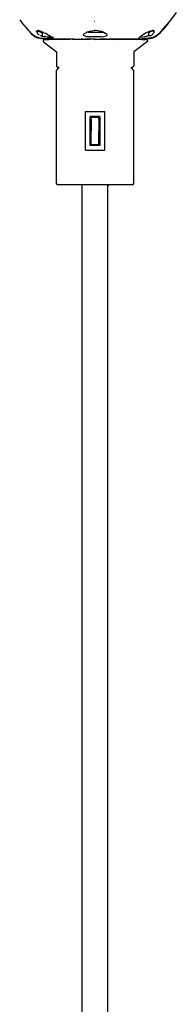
# Model space of a CAD drawing. Header units: millimetres. Extents: x -200 to 2880, y -120 to 1631.
# Tile 2 of 6: x -39 to 42, y 816 to 1326. Entities that reach past the tile are written whole.
import ezdxf

# ---------------------------------------------------------------- set-up
doc = ezdxf.new("R2010")
doc.units = ezdxf.units.MM
doc.layers.add('G-IMPT', color=7, linetype='Continuous', lineweight=40)

# ---------------------------------------------------------------- blocks, each defined once
blk = doc.blocks.new('Floor lamp_DXF-2889-Спереди')
at = {"layer": 'G-IMPT', "color": 250, "lineweight": -3, "true_color": 0x404040}
for p, q in [((41.85, 1329.71), (38.35, 1325.03)), ((-39.02, 1325.95), (-37.91, 1324.46)), ((-39.02, 1325.95), (-37.91, 1324.46)), ((-39.02, 1325.94), (-38.34, 1325.02)), ((-37.91, 1324.46), (-38.34, 1325.02)), ((-37.91, 1324.46), (-34.69, 1320.56)), ((34.19, 1320.01), (37.25, 1323.65)), ((34.19, 1320.01), (36.38, 1322.62)), ((37.92, 1324.47), (35.09, 1321)), ((37.25, 1323.65), (35.09, 1321)), ((37.92, 1324.47), (35.34, 1321.29)), ((36.38, 1322.62), (37.25, 1323.65)), ((37.25, 1323.65), (37.92, 1324.47)), ((37.92, 1324.47), (38.35, 1325.03)), ((-33.13, 1318.89), (-34.69, 1320.56)), ((-34.69, 1320.56), (-34.18, 1320.01)), ((-34.69, 1320.56), (-32.76, 1318.56)), ((-34.18, 1320.01), (-32.76, 1318.56)), ((-34.18, 1320.01), (-32.92, 1318.75)), ((-33.13, 1318.89), (-31.55, 1317.53)), ((-33.13, 1318.89), (-31.42, 1317.46)), ((-33.13, 1318.89), (-32.98, 1318.75)), ((-32.76, 1318.56), (-32.98, 1318.75)), ((-31.42, 1317.46), (-32.98, 1318.75)), ((-31.27, 1317.38), (-32.98, 1318.75)), ((-32.27, 1318.2), (-32.92, 1318.75)), ((-32.76, 1318.56), (-32.11, 1318.01)), ((-32.76, 1318.56), (-30.85, 1317.17)), ((-32.76, 1318.56), (-31.27, 1317.38)), ((-32.07, 1318.1), (-32.42, 1318.4)), ((-32.42, 1318.4), (-31.25, 1317.42)), ((-32.27, 1318.2), (-31.09, 1317.37)), ((-32.11, 1318.01), (-30.85, 1317.17)), ((-32.07, 1318.1), (-30.59, 1317.09)), ((-32.07, 1318.1), (-31.31, 1317.55)), ((-32.07, 1318.1), (-31.25, 1317.42)), ((-31.55, 1317.53), (-31.52, 1317.51)), ((-31.55, 1317.53), (-30.29, 1316.83)), ((-31.55, 1317.53), (-30.33, 1316.84)), ((-31.52, 1317.51), (-30.29, 1316.83)), ((-29.71, 1316.7), (-31.42, 1317.46)), ((-31.42, 1317.46), (-31.27, 1317.38)), ((-30.59, 1317.09), (-31.31, 1317.55)), ((-30.85, 1317.17), (-31.27, 1317.38)), ((-31.25, 1317.42), (-29.88, 1316.76)), ((-31.25, 1317.42), (-30.82, 1317.21)), ((-30.61, 1317.05), (-30.85, 1317.17)), ((-30.59, 1317.09), (-30.82, 1317.21)), ((-29.88, 1316.76), (-30.82, 1317.21)), ((-30.82, 1317.21), (-29.69, 1316.71)), ((-29.7, 1320.51), (-30.47, 1319.82)), ((-29.98, 1320.19), (-30.47, 1319.82)), ((-29.82, 1320.26), (-30, 1319.88)), ((-30, 1319.88), (-29.99, 1319.78)), ((-29.99, 1319.78), (-29.99, 1319.7)), ((-29.97, 1319.47), (-29.99, 1319.7)), ((-29.98, 1320.19), (-29.8, 1320.28)), ((-29.97, 1319.47), (-29.89, 1319.09)), ((-29.81, 1318.9), (-29.89, 1319.09)), ((-29.26, 1320.5), (-29.87, 1320.05)), ((-29.64, 1320.03), (-29.87, 1320.05)), ((-29.7, 1320.51), (-29.82, 1320.26)), ((-29.81, 1318.9), (-29.71, 1318.75)), ((-29.74, 1320.32), (-29.8, 1320.28)), ((-29.41, 1320.33), (-29.74, 1320.32)), ((-29.71, 1318.75), (-29.44, 1318.43)), ((-29.64, 1320.03), (-28.96, 1319.83)), ((-29.44, 1318.43), (-29.37, 1318.27)), ((-29.21, 1320.31), (-29.41, 1320.33)), ((-29.21, 1320.31), (-28.97, 1320.24)), ((-28.8, 1318), (-29.2, 1318.13)), ((-27.95, 1319.96), (-28.97, 1320.24)), ((-28.96, 1319.83), (-28.39, 1319.67)), ((-28.52, 1317.89), (-28.04, 1317.7)), ((-27.98, 1319.47), (-28.39, 1319.67)), ((-27.7, 1317.61), (-28.03, 1317.69)), ((-27.98, 1319.47), (-27.5, 1319.25)), ((-27.95, 1319.96), (-27.09, 1319.58)), ((-27.49, 1317.57), (-27.7, 1317.61)), ((-27.09, 1319.62), (-27.5, 1319.62)), ((-27.5, 1319.62), (-27.5, 1317.57)), ((-27.5, 1319.62), (-27.25, 1319.62)), ((-27.49, 1317.57), (-26.24, 1317.36)), ((-26.67, 1319.41), (-27.09, 1319.58)), ((-26.67, 1319.41), (-25.49, 1318.79)), ((-25.68, 1317.28), (-26.24, 1317.36)), ((-25.68, 1317.28), (-24.91, 1317.18)), ((-25.03, 1318.52), (-25.49, 1318.79)), ((-25.03, 1318.52), (-24.88, 1318.45)), ((-24.91, 1317.18), (-24.89, 1317.18)), ((-24.88, 1318.45), (-24.39, 1318.16)), ((-24.25, 1318.05), (-24.39, 1318.16)), ((-24.25, 1318.05), (-23.97, 1317.86)), ((-23.65, 1317.71), (-23.97, 1317.86)), ((-23.85, 1318.09), (-23.41, 1317.58)), ((-23.85, 1318.09), (-23.33, 1317.47)), ((-23.65, 1317.71), (-23.41, 1317.58)), ((-23.41, 1317.58), (-23.33, 1317.47)), ((-23.13, 1317.25), (-23.33, 1317.47)), ((-22.79, 1317.32), (-23.33, 1317.47)), ((-23.13, 1317.25), (-23.04, 1317.18)), ((-23.04, 1317.18), (-22.92, 1317.07)), ((-6.08, 1318.29), (-6.22, 1318.09)), ((-6.22, 1318.09), (-6.15, 1318.02)), ((-6.15, 1318.02), (-6.03, 1317.91)), ((-6.08, 1318.29), (-5.71, 1318.67)), ((-5.89, 1317.81), (-6.03, 1317.91)), ((-5.89, 1317.81), (-4.5, 1317.39)), ((-4.73, 1319.23), (-5.71, 1318.67)), ((-4.73, 1319.23), (-4.28, 1319.48)), ((-4.5, 1317.39), (-4.2, 1317.33)), ((-2.44, 1320.14), (-4.28, 1319.48)), ((-4.2, 1317.33), (-3.9, 1317.3)), ((-3.27, 1317.21), (-3.9, 1317.3)), ((-3.89, 1319.62), (0, 1319.62)), ((-3.27, 1317.21), (-2.79, 1317.16)), ((2.8, 1317.16), (-2.79, 1317.16)), ((-2.44, 1320.14), (-1.48, 1320.31)), ((-0.52, 1320.48), (-1.48, 1320.31)), ((-0.52, 1320.48), (-0.17, 1320.5)), ((0.19, 1320.5), (-0.17, 1320.5)), ((0, 1319.62), (3.83, 1319.62)), ((0.54, 1320.48), (0.19, 1320.5)), ((1.74, 1320.27), (0.54, 1320.48)), ((1.74, 1320.27), (2.46, 1320.14)), ((3.36, 1319.83), (2.46, 1320.14)), ((3.27, 1317.21), (2.8, 1317.16)), ((3.27, 1317.21), (4.21, 1317.33)), ((3.36, 1319.83), (3.83, 1319.67)), ((4.21, 1319.53), (3.83, 1319.67)), ((4.21, 1319.53), (5.08, 1319.04)), ((4.21, 1317.33), (4.41, 1317.37)), ((4.41, 1317.37), (4.58, 1317.4)), ((4.58, 1317.4), (5.41, 1317.61)), ((5.41, 1318.86), (5.08, 1319.04)), ((5.73, 1318.67), (5.41, 1318.86)), ((5.79, 1317.75), (5.41, 1317.61)), ((5.99, 1318.43), (5.73, 1318.67)), ((5.79, 1317.75), (5.96, 1317.85)), ((6.16, 1318.02), (5.96, 1317.85)), ((5.99, 1318.43), (6.23, 1318.1)), ((6.16, 1318.02), (6.23, 1318.1)), ((23.17, 1317.03), (23.41, 1317.25)), ((23.28, 1316.95), (25.63, 1317.25)), ((23.41, 1317.25), (23.57, 1317.41)), ((23.57, 1317.41), (23.63, 1317.52)), ((23.63, 1317.52), (23.71, 1317.62)), ((23.88, 1317.71), (23.71, 1317.62)), ((24.26, 1317.91), (23.88, 1317.71)), ((24.26, 1317.91), (24.6, 1318.14)), ((25.44, 1318.66), (24.6, 1318.14)), ((25.15, 1317.19), (25.47, 1317.22)), ((26.34, 1319.15), (25.44, 1318.66)), ((25.63, 1317.25), (26.32, 1317.35)), ((26.82, 1317.41), (26.32, 1317.35)), ((26.72, 1319.38), (26.4, 1319.19)), ((27.44, 1319.68), (26.72, 1319.38)), ((27.95, 1317.62), (26.82, 1317.41)), ((27.44, 1319.68), (28.21, 1320.03)), ((27.5, 1319.62), (27.5, 1317.54)), ((27.5, 1319.26), (28.2, 1319.59)), ((28.31, 1317.73), (27.95, 1317.62)), ((28.2, 1319.59), (28.42, 1319.7)), ((28.5, 1320.1), (28.21, 1320.03)), ((28.31, 1317.73), (28.91, 1317.98)), ((29.67, 1320.05), (28.42, 1319.7)), ((28.5, 1320.1), (29.52, 1320.38)), ((28.91, 1317.98), (29.33, 1318.12)), ((29.59, 1318.27), (29.33, 1318.12)), ((30.82, 1317.21), (29.5, 1316.67)), ((29.94, 1320.37), (29.52, 1320.38)), ((29.59, 1318.27), (29.69, 1318.45)), ((29.67, 1320.05), (29.77, 1320.07)), ((29.69, 1318.45), (29.79, 1318.59)), ((29.69, 1316.72), (31.05, 1317.33)), ((29.69, 1316.72), (30.82, 1317.21)), ((30.86, 1317.17), (29.72, 1316.7)), ((29.96, 1320.08), (29.77, 1320.07)), ((29.98, 1318.82), (29.79, 1318.59)), ((29.94, 1320.37), (30.08, 1320.29)), ((30.15, 1320.17), (29.95, 1320.58)), ((29.95, 1320.58), (30.58, 1320.04)), ((29.96, 1320.08), (30.05, 1320.08)), ((29.98, 1318.82), (30.08, 1318.97)), ((30.07, 1316.79), (31.52, 1317.51)), ((30.07, 1316.79), (30.86, 1317.17)), ((30.08, 1320.29), (30.28, 1320.19)), ((30.15, 1319.11), (30.08, 1318.97)), ((30.25, 1319.96), (30.15, 1320.17)), ((30.19, 1319.3), (30.15, 1319.11)), ((30.21, 1319.39), (30.19, 1319.3)), ((30.25, 1319.96), (30.21, 1319.39)), ((30.58, 1320.04), (30.28, 1320.19)), ((31.52, 1317.51), (30.33, 1316.84)), ((30.35, 1316.99), (30.82, 1317.21)), ((31.73, 1317.72), (30.62, 1317.05)), ((31.35, 1317.48), (30.62, 1317.05)), ((30.86, 1317.17), (30.62, 1317.05)), ((32.43, 1318.4), (30.82, 1317.21)), ((31.31, 1317.55), (30.82, 1317.21)), ((31.05, 1317.33), (30.82, 1317.21)), ((32.47, 1318.31), (30.86, 1317.17)), ((30.86, 1317.17), (31.73, 1317.72)), ((30.86, 1317.17), (31.52, 1317.51)), ((31.05, 1317.44), (32.87, 1318.91)), ((31.05, 1317.33), (32.73, 1318.64)), ((31.05, 1317.33), (32.43, 1318.4)), ((31.05, 1317.44), (31.75, 1317.99)), ((31.31, 1317.55), (32.43, 1318.4)), ((31.35, 1317.48), (31.73, 1317.72)), ((32.99, 1318.76), (31.52, 1317.51)), ((32.47, 1318.31), (31.52, 1317.51)), ((31.55, 1317.53), (31.52, 1317.51)), ((32.99, 1318.76), (31.55, 1317.53)), ((31.73, 1317.72), (32.11, 1318.01)), ((31.75, 1317.99), (32.87, 1318.91)), ((33.58, 1319.38), (32.11, 1318.01)), ((32.92, 1318.75), (32.11, 1318.01)), ((32.47, 1318.31), (32.11, 1318.01)), ((32.43, 1318.4), (32.73, 1318.64)), ((34.19, 1320.01), (32.47, 1318.31)), ((32.47, 1318.31), (33.58, 1319.38)), ((32.47, 1318.31), (32.76, 1318.56)), ((32.76, 1318.56), (32.99, 1318.76)), ((34.26, 1320.24), (32.92, 1318.75)), ((32.92, 1318.75), (33.58, 1319.38)), ((34.19, 1320.01), (32.99, 1318.76)), ((34.19, 1320.01), (33.58, 1319.38)), ((34.19, 1320.01), (35.09, 1321)), ((35.09, 1321), (35.34, 1321.29)), ((-30.38, 1316.96), (-30.61, 1317.05)), ((-29.34, 1316.61), (-30.61, 1317.05)), ((-29.71, 1316.7), (-30.61, 1317.05)), ((-30.59, 1317.09), (-29.69, 1316.71)), ((-30.38, 1316.96), (-29.34, 1316.61)), ((-29.24, 1316.54), (-30.33, 1316.84)), ((-29.32, 1316.63), (-30.15, 1316.95)), ((-30.06, 1316.97), (-29.32, 1316.63)), ((-28.77, 1316.49), (-29.88, 1316.76)), ((-29.88, 1316.76), (-29.69, 1316.71)), ((-29.34, 1316.61), (-29.71, 1316.7)), ((-26.78, 1316.19), (-29.71, 1316.7)), ((-29.51, 1316.67), (-29.69, 1316.71)), ((-28.77, 1316.49), (-29.69, 1316.71)), ((-28.58, 1316.45), (-29.69, 1316.71)), ((-29.51, 1316.67), (-28.58, 1316.45)), ((-29.34, 1316.61), (-26.78, 1316.19)), ((-29.24, 1316.54), (-27.58, 1316.27)), ((-29.24, 1316.54), (-26.34, 1316.11)), ((-29.24, 1316.54), (-28.21, 1316.31)), ((-26.87, 1316.13), (-28.21, 1316.31)), ((-26.87, 1316.13), (-28.01, 1316.29)), ((-26.87, 1316.12), (-28.01, 1316.29)), ((-22.34, 1315.9), (-27.86, 1316.38)), ((-26.44, 1316.21), (-27.86, 1316.38)), ((-27.16, 1316.22), (-27.59, 1316.26)), ((-24.53, 1315.97), (-27.59, 1316.26)), ((-27.58, 1316.27), (-26.34, 1316.11)), ((-27.16, 1316.22), (-25.86, 1316.07)), ((-18.73, 1315.91), (-27, 1315.5)), ((-27, 1315.5), (-27, 1314.77)), ((-27, 1314.77), (-20, 1309.41)), ((-26.87, 1316.12), (-26.07, 1316.02)), ((-26.78, 1316.2), (-23.48, 1315.91)), ((-26.78, 1316.2), (-24.53, 1315.98)), ((-24.94, 1316.09), (-26.44, 1316.21)), ((-25.52, 1315.97), (-26.07, 1316.02)), ((-24.53, 1315.97), (-25.86, 1316.07)), ((-22.71, 1315.9), (-25.65, 1316.06)), ((-25.65, 1316.06), (-23.91, 1315.96)), ((-25.17, 1315.94), (-25.52, 1315.97)), ((-25.52, 1315.97), (-24.42, 1315.9)), ((-25.52, 1315.97), (-25.17, 1315.94)), ((-25.28, 1316.07), (-22.72, 1315.9)), ((-25.28, 1316.07), (-23.91, 1315.97)), ((-25.17, 1315.94), (-24.42, 1315.9)), ((-24.42, 1315.9), (-25.17, 1315.94)), ((-23.44, 1315.99), (-24.94, 1316.1)), ((-24.94, 1316.1), (-20.95, 1315.87)), ((-22.34, 1315.9), (-24.94, 1316.09)), ((-23.33, 1316.94), (-24.89, 1317.04)), ((-17.97, 1315.89), (-24.72, 1315.93)), ((-24.72, 1315.93), (-24.42, 1315.91)), ((-23.68, 1316.88), (-24.61, 1316.95)), ((-24.61, 1316.95), (-22.09, 1316.83)), ((-24.61, 1316.95), (-23.05, 1316.87)), ((-24.55, 1316.89), (-23.01, 1316.84)), ((-23.48, 1315.91), (-24.53, 1315.98)), ((-23.15, 1315.87), (-24.42, 1315.9)), ((-24.36, 1316.94), (-21.64, 1316.85)), ((-24.36, 1316.94), (-22.58, 1316.87)), ((-24.3, 1315.97), (-22.87, 1315.91)), ((-24.3, 1315.97), (-23.2, 1315.92)), ((-24.26, 1315.92), (-19.79, 1315.85)), ((-24.26, 1315.92), (-22.2, 1315.87)), ((-24.25, 1316.87), (-23.01, 1316.84)), ((-24.25, 1316.87), (-21.98, 1316.81)), ((-24.25, 1316.87), (-22.75, 1316.82)), ((-22.72, 1315.9), (-23.91, 1315.97)), ((-22.71, 1315.9), (-23.91, 1315.96)), ((-21.37, 1315.87), (-23.74, 1315.98)), ((-23.74, 1315.98), (-22.35, 1315.91)), ((-22.21, 1316.87), (-23.58, 1316.94)), ((-22.11, 1315.92), (-23.44, 1315.99)), ((-23.42, 1316.95), (-21.91, 1316.88)), ((-23.33, 1316.94), (-22.77, 1316.92)), ((-23.33, 1316.94), (-22.64, 1316.91)), ((-23.3, 1315.99), (-20.79, 1315.87)), ((-23.3, 1315.99), (-20.75, 1315.87)), ((-21.6, 1315.87), (-23.19, 1315.9)), ((-20.33, 1315.85), (-23.19, 1315.9)), ((-23.17, 1317.02), (-22.5, 1316.97)), ((-23.17, 1317.02), (-22.52, 1316.96)), ((-23.15, 1315.87), (-22.1, 1315.85)), ((-22.09, 1316.83), (-23.05, 1316.87)), ((-23.01, 1316.84), (-21.98, 1316.81)), ((-22.81, 1316.96), (-22.92, 1317.07)), ((-20.76, 1315.87), (-22.87, 1315.98)), ((-22.87, 1315.98), (-22.05, 1315.93)), ((-22.81, 1316.96), (-22.64, 1316.87)), ((-22.77, 1316.92), (-22.36, 1316.91)), ((-21.98, 1316.81), (-22.75, 1316.82)), ((-18.37, 1315.85), (-22.71, 1315.9)), ((-18.02, 1315.85), (-22.71, 1315.9)), ((-22.17, 1316.9), (-22.36, 1316.91)), ((-21.37, 1315.87), (-22.35, 1315.91)), ((-22.34, 1315.9), (-18.02, 1315.85)), ((-22.34, 1315.9), (-20.75, 1315.87)), ((-20.33, 1315.85), (-22.2, 1315.87)), ((-22.17, 1316.9), (-21.94, 1316.88)), ((-22.11, 1315.92), (-20.95, 1315.87)), ((-22.11, 1315.92), (-18.37, 1315.85)), ((-21.14, 1315.9), (-22.1, 1315.96)), ((-21.44, 1315.85), (-22.1, 1315.86)), ((-22.1, 1315.85), (-21.44, 1315.85)), ((-22.06, 1316.88), (-21.65, 1316.86)), ((-20.76, 1315.87), (-22.05, 1315.93)), ((-21.94, 1316.88), (-21.71, 1316.88)), ((-21.6, 1316.87), (-21.71, 1316.88)), ((-21.6, 1315.87), (-20.33, 1315.85)), ((-19.79, 1315.85), (-21.44, 1315.85)), ((-19.79, 1315.85), (-21.44, 1315.85)), ((-19.19, 1315.86), (-21.37, 1315.87)), ((-20.09, 1315.85), (-21.37, 1315.87)), ((-20.79, 1315.87), (-21.14, 1315.9)), ((-20.93, 1315.88), (-18.03, 1315.85)), ((-20.93, 1315.88), (-18.11, 1315.85)), ((-18.02, 1315.85), (-20.79, 1315.87)), ((-19.81, 1315.85), (-20.79, 1315.87)), ((-20.79, 1315.87), (-20.75, 1315.87)), ((-20.76, 1315.87), (-18.11, 1315.85)), ((-18.02, 1315.85), (-20.75, 1315.87)), ((-20.33, 1315.85), (-19.19, 1315.86)), ((-19.79, 1315.85), (-20.33, 1315.85)), ((-20.08, 1315.85), (-20.33, 1315.85)), ((-17.93, 1315.87), (-20.09, 1315.85)), ((-19.19, 1315.86), (-20.09, 1315.85)), ((-20.09, 1315.85), (-19.83, 1315.85)), ((-18.37, 1315.85), (-20.08, 1315.85)), ((-19.83, 1315.85), (-18.37, 1315.85)), ((-18.27, 1315.84), (-19.81, 1315.85)), ((-19.79, 1315.85), (-17.87, 1315.89)), ((-19.79, 1315.85), (-18.74, 1315.87)), ((-19.79, 1315.85), (-19.19, 1315.86)), ((-19.79, 1315.85), (-19.47, 1315.85)), ((-19.19, 1315.86), (-19.47, 1315.85)), ((-19.19, 1315.86), (-17.93, 1315.87)), ((-18.92, 1315.86), (-17.82, 1315.89)), ((-18.92, 1315.86), (-18.2, 1315.87)), ((-18.74, 1315.87), (-17.87, 1315.89)), ((-17.82, 1315.86), (-18.42, 1315.87)), ((-18.42, 1315.87), (-17.82, 1315.86)), ((-18.27, 1315.84), (-16.17, 1315.85)), ((-18.21, 1315.87), (-17.82, 1315.88)), ((-18.21, 1315.87), (-17.82, 1315.88)), ((-18.2, 1315.87), (-17.67, 1315.89)), ((-17.75, 1315.85), (-18.03, 1315.85)), ((-17.82, 1315.9), (-17.97, 1315.89)), ((-17.67, 1315.9), (-17.05, 1315.92)), ((-17.05, 1315.92), (-17.66, 1315.89)), ((-17.65, 1315.89), (-14.77, 1315.99)), ((-17.65, 1315.89), (-16.58, 1315.92)), ((-14.58, 1315.85), (-17.6, 1315.86)), ((-17.59, 1315.86), (-16.1, 1315.85)), ((-16.18, 1315.85), (-17.57, 1315.85)), ((-14.77, 1315.99), (-16.58, 1315.92)), ((-16.28, 1315.87), (-15.36, 1315.85)), ((-16.28, 1315.87), (-15.39, 1315.85)), ((-16.18, 1315.85), (-15.36, 1315.85)), ((-14.58, 1315.85), (-16.17, 1315.85)), ((-16.1, 1315.85), (-15.38, 1315.85)), ((-14.71, 1315.85), (-15.39, 1315.85)), ((-14.7, 1315.85), (-15.38, 1315.85)), ((-14.71, 1315.85), (-14.02, 1315.85)), ((-14.7, 1315.85), (-14.01, 1315.85)), ((-13.35, 1315.85), (-14.02, 1315.85)), ((-14.01, 1315.85), (-13.34, 1315.85)), ((-13.35, 1315.85), (-13.11, 1315.85)), ((-13.11, 1315.85), (-13.34, 1315.85)), ((-12.14, 1315.85), (-12.89, 1315.85)), ((-12.35, 1315.85), (-12.71, 1315.85)), ((-10.93, 1315.85), (-12.35, 1315.85)), ((-11.73, 1315.85), (-12.14, 1315.85)), ((-11.73, 1315.85), (-9.29, 1315.85)), ((-9.29, 1315.85), (-8.26, 1315.85)), ((-8.26, 1315.85), (-7.27, 1315.85)), ((-8.22, 1315.85), (-7.28, 1315.85)), ((-6.33, 1315.85), (-7.28, 1315.85)), ((-7.27, 1315.85), (-6.31, 1315.85)), ((-6.33, 1315.85), (-6.04, 1315.85)), ((-6.31, 1315.85), (-6.04, 1315.85)), ((-6.08, 1315.85), (-6.04, 1315.85)), ((-6.08, 1315.85), (-6.04, 1315.85)), ((-5.97, 1315.85), (-5.38, 1315.85)), ((-5.96, 1315.85), (-5.39, 1315.85)), ((-5.95, 1315.86), (-3.5, 1315.89)), ((-5.95, 1315.86), (-4.8, 1315.87)), ((-4.45, 1315.85), (-5.39, 1315.85)), ((-5.38, 1315.85), (-4.05, 1315.85)), ((-3.5, 1315.89), (-4.8, 1315.87)), ((-4.06, 1315.86), (-4.45, 1315.85)), ((0, 1315.85), (-4.06, 1315.86)), ((-1.43, 1315.86), (-4.05, 1315.85)), ((-4.01, 1315.86), (-2.56, 1315.85)), ((-0.78, 1315.85), (-2.56, 1315.85)), ((-0.78, 1315.85), (0.01, 1315.84)), ((0, 1315.85), (2.56, 1315.85)), ((0.79, 1315.85), (0.01, 1315.84)), ((0.79, 1315.85), (1.65, 1315.85)), ((1.65, 1315.85), (3.51, 1315.85)), ((3.5, 1315.85), (2.56, 1315.85)), ((3.5, 1315.85), (4.05, 1315.86)), ((4.06, 1315.85), (3.51, 1315.85)), ((5.07, 1315.85), (4.02, 1315.86)), ((5.38, 1315.85), (4.02, 1315.86)), ((4.05, 1315.86), (6.08, 1315.91)), ((4.05, 1315.86), (4.86, 1315.87)), ((4.05, 1315.86), (6.32, 1315.85)), ((5.07, 1315.85), (4.06, 1315.85)), ((6.08, 1315.91), (4.86, 1315.87)), ((5.38, 1315.85), (7.28, 1315.85)), ((6.32, 1315.85), (7.27, 1315.85)), ((7.12, 1315.85), (6.97, 1315.87)), ((7.28, 1315.85), (6.97, 1315.87)), ((7.12, 1315.85), (7.28, 1315.85)), ((7.27, 1315.85), (9.29, 1315.85)), ((9.37, 1315.85), (7.28, 1315.85)), ((8.22, 1315.85), (9.29, 1315.85)), ((8.22, 1315.85), (9.36, 1315.85)), ((12.15, 1315.85), (9.36, 1315.85)), ((9.37, 1315.85), (10.55, 1315.84)), ((9.98, 1315.89), (14.01, 1315.85)), ((10.55, 1315.84), (11.73, 1315.85)), ((13.11, 1315.86), (11.5, 1315.87)), ((12.71, 1315.85), (11.73, 1315.85)), ((12.15, 1315.85), (13.34, 1315.85)), ((12.71, 1315.85), (13.34, 1315.85)), ((14.01, 1315.85), (13.11, 1315.86)), ((13.34, 1315.85), (15.51, 1315.91)), ((14.01, 1315.85), (13.34, 1315.85)), ((14.7, 1315.85), (13.34, 1315.85)), ((13.35, 1315.89), (13.9, 1315.87)), ((14.01, 1315.85), (14.7, 1315.85)), ((14.59, 1315.86), (16.93, 1315.87)), ((15.35, 1315.85), (14.59, 1315.86)), ((16.17, 1315.85), (14.7, 1315.85)), ((14.7, 1315.85), (15.39, 1315.85)), ((17.12, 1315.85), (14.95, 1315.92)), ((15.39, 1315.85), (16.93, 1315.87)), ((16.17, 1315.85), (17.74, 1315.85)), ((16.27, 1315.87), (17.21, 1315.91)), ((16.49, 1315.89), (17.31, 1315.87)), ((17.12, 1315.85), (18.02, 1315.85)), ((17.2, 1315.92), (19.08, 1315.86)), ((17.2, 1315.92), (17.97, 1315.89)), ((18.74, 1315.87), (17.2, 1315.92)), ((17.2, 1315.92), (17.97, 1315.89)), ((18.92, 1315.86), (17.31, 1315.87)), ((17.31, 1315.87), (20.08, 1315.85)), ((18.11, 1315.85), (17.31, 1315.87)), ((17.43, 1315.89), (18.47, 1315.87)), ((17.43, 1315.89), (21.6, 1315.87)), ((19.61, 1315.85), (17.63, 1315.87)), ((18.92, 1315.86), (17.63, 1315.87)), ((17.67, 1315.89), (18.74, 1315.87)), ((17.67, 1315.89), (19.47, 1315.85)), ((18.74, 1315.85), (17.74, 1315.85)), ((18.74, 1315.87), (17.97, 1315.89)), ((20.81, 1315.87), (18.02, 1315.85)), ((19.44, 1315.85), (18.02, 1315.85)), ((19.53, 1315.85), (18.02, 1315.85)), ((18.11, 1315.85), (20.76, 1315.87)), ((18.11, 1315.85), (19.61, 1315.85)), ((18.11, 1315.85), (19.82, 1315.85)), ((18.11, 1315.85), (19.53, 1315.85)), ((18.21, 1315.87), (21.36, 1315.86)), ((18.21, 1315.87), (19.47, 1315.85)), ((18.37, 1315.85), (20.95, 1315.87)), ((18.37, 1315.85), (19.83, 1315.85)), ((18.47, 1315.87), (19.47, 1315.85)), ((27, 1315.5), (18.73, 1315.91)), ((24.72, 1315.93), (18.74, 1315.87)), ((18.74, 1315.87), (19.08, 1315.86)), ((19.08, 1315.86), (18.74, 1315.87)), ((19.79, 1315.85), (18.74, 1315.87)), ((18.74, 1315.87), (19.47, 1315.85)), ((19.82, 1315.85), (18.74, 1315.85)), ((21.14, 1315.87), (18.92, 1315.86)), ((18.92, 1315.86), (20.08, 1315.85)), ((19.61, 1315.85), (18.92, 1315.86)), ((18.92, 1315.86), (21.36, 1315.86)), ((22.2, 1315.87), (19.08, 1315.86)), ((21.1, 1315.84), (19.08, 1315.86)), ((19.08, 1315.86), (19.79, 1315.85)), ((19.24, 1315.87), (22.1, 1315.97)), ((20.95, 1315.87), (19.44, 1315.85)), ((19.47, 1315.85), (20.62, 1315.85)), ((19.79, 1315.85), (19.47, 1315.85)), ((20.76, 1315.87), (19.53, 1315.85)), ((20.81, 1315.87), (19.53, 1315.85)), ((19.61, 1315.85), (23.17, 1316)), ((20.76, 1315.87), (19.61, 1315.85)), ((19.61, 1315.85), (21.14, 1315.87)), ((19.79, 1315.85), (20.62, 1315.85)), ((19.83, 1315.85), (20.08, 1315.85)), ((27, 1314.77), (20, 1309.41)), ((20.08, 1315.85), (21.6, 1315.87)), ((20.24, 1315.88), (22.1, 1315.97)), ((23.19, 1315.91), (20.62, 1315.85)), ((20.62, 1315.85), (22.72, 1315.9)), ((22.2, 1315.87), (20.62, 1315.85)), ((22.2, 1315.87), (20.62, 1315.85)), ((21.6, 1315.87), (20.62, 1315.85)), ((21.36, 1315.86), (20.62, 1315.85)), ((20.76, 1315.87), (22.05, 1315.92)), ((20.81, 1315.87), (22.79, 1315.98)), ((20.81, 1315.87), (22.04, 1315.93)), ((25.12, 1316.07), (20.95, 1315.87)), ((23.59, 1315.98), (20.95, 1315.87)), ((22.1, 1315.85), (21.1, 1315.84)), ((22.88, 1315.85), (21.1, 1315.84)), ((21.1, 1315.84), (22.1, 1315.85)), ((21.36, 1315.86), (22.72, 1315.9)), ((21.6, 1315.87), (23.19, 1315.91)), ((24.1, 1315.96), (21.87, 1315.87)), ((21.87, 1315.87), (22.94, 1315.9)), ((22.04, 1315.93), (22.79, 1315.98)), ((23.17, 1316), (22.05, 1315.92)), ((22.1, 1315.85), (22.88, 1315.85)), ((22.88, 1315.85), (22.1, 1315.85)), ((26.62, 1316.12), (22.2, 1315.87)), ((24.72, 1315.93), (22.2, 1315.87)), ((23.48, 1315.91), (22.2, 1315.87)), ((22.43, 1316.46), (22.37, 1316.38)), ((22.43, 1316.46), (22.71, 1316.63)), ((22.71, 1316.63), (23, 1316.9)), ((24.37, 1315.9), (22.88, 1315.85)), ((23.76, 1315.88), (22.88, 1315.85)), ((22.88, 1315.85), (23.76, 1315.88)), ((24.1, 1315.96), (22.94, 1315.9)), ((23, 1316.9), (23.08, 1316.96)), ((23.41, 1316.95), (23, 1316.93)), ((23.41, 1316.95), (23, 1316.93)), ((23.17, 1317.03), (23.08, 1316.96)), ((23.28, 1316.95), (24.34, 1317.07)), ((26.33, 1316.24), (23.44, 1315.99)), ((24.48, 1316.08), (23.44, 1315.99)), ((26.62, 1316.12), (23.48, 1315.91)), ((26.09, 1316.09), (23.48, 1315.91)), ((24.41, 1315.97), (23.48, 1315.91)), ((23.59, 1315.98), (25.12, 1316.07)), ((28.15, 1316.31), (23.76, 1315.88)), ((28.15, 1316.31), (23.76, 1315.88)), ((24.72, 1315.93), (23.76, 1315.88)), ((24.72, 1315.92), (23.76, 1315.88)), ((24.37, 1315.9), (23.76, 1315.88)), ((24.37, 1315.9), (23.76, 1315.88)), ((28.15, 1316.31), (24.42, 1315.9)), ((24.53, 1315.98), (26.09, 1316.09)), ((26.33, 1316.24), (24.57, 1316.09)), ((26.87, 1316.13), (24.72, 1315.93)), ((25.77, 1316), (24.72, 1315.92)), ((27.08, 1316.13), (25.77, 1316)), ((25.86, 1316.08), (26.62, 1316.18)), ((26.62, 1316.17), (25.86, 1316.08)), ((29.17, 1316.59), (26.1, 1316.09)), ((27.17, 1316.22), (26.1, 1316.09)), ((26.35, 1316.1), (28.97, 1316.5)), ((26.35, 1316.1), (28.59, 1316.44)), ((28.84, 1316.65), (26.62, 1316.2)), ((28.77, 1316.49), (26.62, 1316.12)), ((26.62, 1316.12), (28.57, 1316.45)), ((26.62, 1316.2), (27.69, 1316.4)), ((26.87, 1316.13), (28.15, 1316.31)), ((29.69, 1316.72), (26.96, 1316.21)), ((27, 1315.5), (27, 1314.77)), ((27.08, 1316.13), (28.21, 1316.31)), ((27.16, 1316.23), (28.57, 1316.45)), ((27.17, 1316.22), (28.21, 1316.38)), ((28.84, 1316.65), (27.69, 1316.4)), ((30.19, 1316.82), (28, 1316.3)), ((28, 1316.3), (28.96, 1316.51)), ((30.07, 1316.79), (28.01, 1316.29)), ((28.97, 1316.5), (28.01, 1316.29)), ((29.14, 1316.62), (28.02, 1316.38)), ((28.03, 1316.38), (28.57, 1316.45)), ((28.19, 1316.39), (29.5, 1316.67)), ((29.17, 1316.59), (28.21, 1316.38)), ((29.24, 1316.54), (28.21, 1316.31)), ((28.57, 1316.45), (29.88, 1316.76)), ((29.69, 1316.72), (28.57, 1316.45)), ((28.77, 1316.49), (28.57, 1316.45)), ((29.72, 1316.7), (28.59, 1316.44)), ((29.53, 1316.65), (28.59, 1316.44)), ((28.97, 1316.5), (28.59, 1316.44)), ((29.9, 1316.75), (28.78, 1316.47)), ((29.72, 1316.7), (28.78, 1316.47)), ((30.19, 1316.82), (28.96, 1316.51)), ((28.97, 1316.5), (30.07, 1316.79)), ((30.35, 1316.99), (29.14, 1316.62)), ((29.24, 1316.54), (30.33, 1316.84)), ((30.35, 1316.99), (29.5, 1316.67)), ((29.69, 1316.72), (29.5, 1316.67)), ((29.72, 1316.7), (29.53, 1316.65)), ((29.69, 1316.72), (29.88, 1316.76)), ((29.72, 1316.7), (30.62, 1317.05)), ((29.9, 1316.75), (29.72, 1316.7)), ((30.35, 1316.99), (30.07, 1316.92)), ((-20, 1309.41), (-20, 1301.99)), ((20, 1309.41), (20, 1301.99)), ((-20, 1301.99), (-18.85, 1301.06)), ((20, 1301.99), (18.85, 1301.06)), ((-20.08, 1299.67), (-18.81, 1301.06)), ((-20.08, 1241.09), (-20.08, 1299.67)), ((-18.81, 1301.06), (-18.81, 1301.62)), ((18.65, 1301.06), (18.65, 1301.5)), ((19.92, 1299.67), (18.65, 1301.06)), ((19.92, 1241.09), (19.92, 1299.67)), ((-5.08, 1258.38), (-5.08, 1278.38)), ((-5.08, 1278.38), (4.92, 1278.38)), ((4.92, 1258.38), (4.92, 1278.38)), ((2.42, 1275.88), (-2.58, 1275.88)), ((-2.58, 1260.88), (-2.58, 1275.88)), ((-2.08, 1274.38), (-2.08, 1275.38)), ((1.92, 1275.38), (-2.08, 1275.38)), ((-2.08, 1274.38), (-2.08, 1268.38)), ((1.92, 1274.38), (1.92, 1275.38)), ((1.92, 1274.38), (1.92, 1268.38)), ((2.42, 1275.88), (2.42, 1260.88)), ((-2.08, 1261.38), (-2.08, 1268.38)), ((1.92, 1261.38), (1.92, 1268.38)), ((-2.08, 1261.38), (1.92, 1261.38)), ((-5.08, 1258.38), (4.92, 1258.38)), ((2.42, 1260.88), (-2.58, 1260.88)), ((-19.69, 1240.64), (-20.08, 1241.09)), ((-19.32, 1240.64), (-19.69, 1240.64)), ((-19.69, 1240.64), (-19.32, 1240.64)), ((-19.32, 1240.64), (-18.2, 1240.64)), ((-18.2, 1240.64), (-16.39, 1240.64)), ((-16.39, 1240.64), (-13.95, 1240.64)), ((-13.95, 1240.64), (-10.98, 1240.64)), ((-10.98, 1240.64), (-7.59, 1240.64)), ((-7.59, 1240.64), (-3.91, 1240.64)), ((-6.71, 1240.07), (-7.28, 1240.64)), ((-3.91, 1240.64), (-0.08, 1240.64)), ((-0.08, 1240.64), (3.75, 1240.64)), ((3.75, 1240.64), (7.43, 1240.64)), ((6.56, 1240.07), (7.12, 1240.64)), ((7.43, 1240.64), (10.82, 1240.64)), ((10.82, 1240.64), (13.79, 1240.64)), ((13.79, 1240.64), (16.23, 1240.64)), ((16.23, 1240.64), (18.04, 1240.64)), ((18.04, 1240.64), (19.16, 1240.64)), ((19.16, 1240.64), (19.54, 1240.64)), ((19.54, 1240.64), (19.16, 1240.64)), ((19.54, 1240.64), (19.92, 1241.09)), ((-6.71, 1093.45), (-6.71, 1094.34)), ((-6.71, 1092.91), (-6.71, 1093.37)), ((6.56, 1093.07), (6.56, 1093.84))]:
    blk.add_line(p, q, dxfattribs=at)
at = {"layer": 'G-IMPT', "color": 31, "lineweight": -3, "true_color": 0xffcf9f}
blk.add_line((-0.4, 1325.28), (-0.22, 1325.26), dxfattribs=at)
at = {"layer": 'G-IMPT', "lineweight": -3}
for p, q in [((-6.71, 68.61), (-6.71, 1240.07)), ((6.56, 9.36), (6.56, 1240.07))]:
    blk.add_line(p, q, dxfattribs=at)

msp = doc.modelspace()

# ---------------------------------------------------------------- block references
at = {"layer": 'G-IMPT'}
msp.add_blockref('Floor lamp_DXF-2889-Спереди', (0, 0), dxfattribs=at)

doc.saveas('drawing.dxf')
